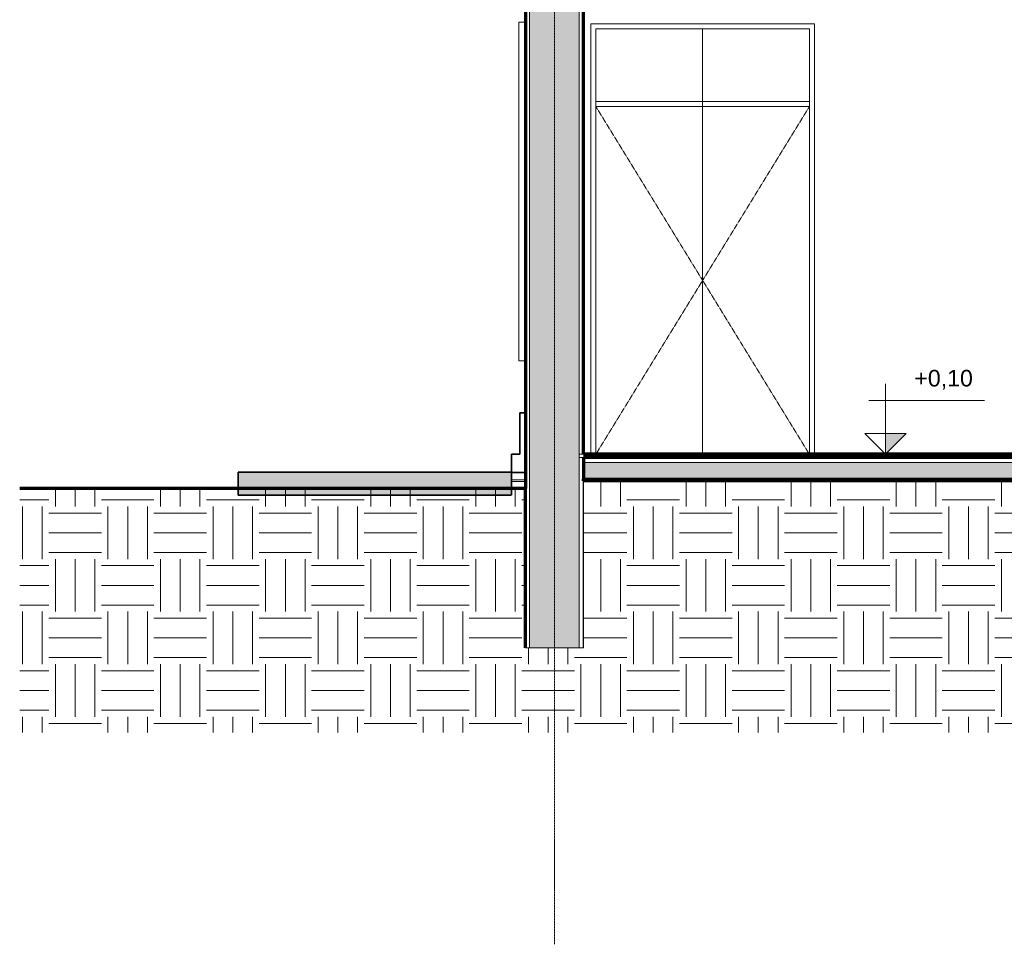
# Model space of a CAD drawing. Header units: millimetres. Extents: x -21497 to 33161, y -1951 to 8822.
# Tile 20 of 33: x 6635 to 12584, y -1930 to 3655. Entities that reach past the tile are written whole.
import ezdxf

# ---------------------------------------------------------------- set-up
doc = ezdxf.new("R2010")
doc.units = ezdxf.units.MM
for name, pattern in [('_Tracejado médio', [4, 3, -1]), ('_Tracejado pequeno', [2.25, 1.5, -0.75]), ('_Traço - ponto', [16, 12, -2, 0, -2])]:
    doc.linetypes.add(name, pattern=pattern)
for name, color, linetype, lineweight in [('A-DOOR', 31, 'Continuous', 18), ('A-DOOR-HDLN', 31, 'Continuous', 25), ('A-FLOR', 192, 'Continuous', 18), ('A-FLOR-MCUT', 51, 'Continuous', 18), ('A-FLOR-PATT', 8, 'Continuous', 25), ('A-GENM', 13, 'Continuous', 25), ('A-GLAZ', 151, 'Continuous', 18), ('A-WALL', 113, 'Continuous', 18), ('A-WALL-PATT', 111, 'Continuous', 70), ('G-ANNO-DIMS', 111, 'Continuous', 9), ('S-GRID', 1, 'Continuous', 9)]:
    doc.layers.add(name, color=color, linetype=linetype, lineweight=lineweight)
doc.styles.add('Arial_3', font='arial.ttf', dxfattribs={"height": 100})
pattern_1 = [(0, (18558.65, 3294.04), (317.5, 317.5), [317.5, -317.5]), (0, (18558.65, 3413.1), (317.5, 317.5), [317.5, -317.5]), (0, (18558.65, 3532.16), (317.5, 317.5), [317.5, -317.5]), (90, (18598.34, 3571.85), (-317.5, 317.5), [317.5, -317.5]), (90, (18717.4, 3571.85), (-317.5, 317.5), [317.5, -317.5]), (90, (18836.46, 3571.85), (-317.5, 317.5), [317.5, -317.5])]

# ---------------------------------------------------------------- blocks, each defined once
blk = doc.blocks.new('Window_CV - Window_CV - 1 divisão-4329171-CORTE F - MANTER _ DEMOLIR')
at = {"layer": 'A-GLAZ'}
for p, q in [((-18388.5, 1594), (-18388.5, 3640)), ((-18348.5, 3640), (-18388.5, 3640)), ((-18388.5, 1594), (-18348.5, 1594))]:
    blk.add_line(p, q, dxfattribs=at)
blk = doc.blocks.new('porta dupla - P01 - 1_35 x 2_60 m-4336736-CORTE F - MANTER _ DEMOLIR')
at = {"layer": 'A-DOOR'}
for p, q in [((-17953.5, 3630), (-17953.5, 1030)), ((-16603.5, 3630), (-17953.5, 3630)), ((-16603.5, 1030), (-16603.5, 3630)), ((-17923.5, 1030), (-17923.5, 3600)), ((-17923.5, 3600), (-16633.5, 3600)), ((-17923.5, 3600), (-17278.5, 3600)), ((-17923.5, 3600), (-17923.5, 1030)), ((-17278.5, 1030), (-17278.5, 3600)), ((-17278.5, 3600), (-16633.5, 3600)), ((-17278.5, 1030), (-17278.5, 3600)), ((-16633.5, 3600), (-16633.5, 1030)), ((-16633.5, 3600), (-16633.5, 1030)), ((-16633.5, 3160), (-17923.5, 3160)), ((-17923.5, 3160), (-17923.5, 3130)), ((-16633.5, 3130), (-16633.5, 3160)), ((-17923.5, 3130), (-16633.5, 3130))]:
    blk.add_line(p, q, dxfattribs=at)
at = {"layer": 'A-DOOR-HDLN', "linetype": '_Tracejado pequeno', "lineweight": 18}
for p, q in [((-16633.5, 3130), (-17923.5, 3130)), ((-17923.5, 3130), (-17278.5, 2080)), ((-16633.5, 3130), (-17278.5, 2080)), ((-17278.5, 2080), (-17923.5, 1030)), ((-17278.5, 2080), (-16633.5, 1030))]:
    blk.add_line(p, q, dxfattribs=at)
blk = doc.blocks.new('Embasamento - Embasamento-4325691-CORTE F - MANTER _ DEMOLIR')
at = {"layer": 'A-GENM', "lineweight": 35}
for p, q in [((-18348.5, 1280), (-18383.5, 1280)), ((-18383.5, 1280), (-18383.5, 1030)), ((-18348.5, 920.3), (-18348.5, 1280)), ((-18383.5, 1030), (-18433.5, 1030)), ((-18433.5, 1030), (-18433.5, 920.3)), ((-18433.5, 920.3), (-18348.5, 920.3))]:
    blk.add_line(p, q, dxfattribs=at)
at = {"layer": 'A-GENM', "lineweight": 18}
for p, q in [((-18433.5, 875), (-18348.5, 875)), ((-18433.5, 865), (-18348.5, 865))]:
    blk.add_line(p, q, dxfattribs=at)
blk = doc.blocks.new('Spot Elevations - Spot elevation - Corte-10531-CORTE F - MANTER _ DEMOLIR')
at = {"layer": 'G-ANNO-DIMS'}
blk.add_hatch(color=256, dxfattribs=at).paths.add_polyline_path([(-16048.4, 1155), (-16173.4, 1030), (-16173.4, 1155)], flags=0)
for p, q in [((-16173.4, 1155), (-16173.4, 1455)), ((-15574.6, 1355), (-16274.6, 1355)), ((-16298.4, 1155), (-16048.4, 1155)), ((-16173.4, 1030), (-16298.4, 1155)), ((-16298.4, 1155), (-16048.4, 1155)), ((-16048.4, 1155), (-16173.4, 1030)), ((-16173.4, 1030), (-16173.4, 1155)), ((-16173.4, 1155), (-16173.4, 1030))]:
    blk.add_line(p, q, dxfattribs=at)

msp = doc.modelspace()

# ---------------------------------------------------------------- hatches: boundary and pattern name
at = {"layer": 'A-FLOR-PATT', "lineweight": 18}
h = msp.add_hatch(dxfattribs=at)
h.set_pattern_fill('FP_4', color=256, style=0, pattern_type=2)
h.set_pattern_definition([(50, (18558.65, 3294.04), (364.368, -31.878), [38.1, -419.1]), (355, (18558.65, 3294.04), (-70.486, 382.113), [30.48, -335.28]), (100.451, (18589, 3291.38), (293.885, 350.233), [32.38, -356.18]), (46.184, (18558.65, 3395.64), (542.158, -84.086), [57.15, -628.65]), (96.636, (18603.83, 3388.63), (474.805, 494.855), [48.57, -534.27]), (351.184, (18558.65, 3395.64), (474.81, 494.85), [45.72, -502.92]), (21, (18609.45, 3370.24), (303.228, -204.53), [38.1, -419.1]), (326, (18609.45, 3370.24), (123.604, 368.376), [30.48, -335.28]), (71.451, (18634.72, 3353.2), (426.834, 163.843), [32.38, -356.18]), (37.5, (18558.65, 3294.04), (6.1766, 169.1102), [16.764, -314.452, 16.764, -323.596, -336.55]), (37.5, (18558.65, 3294.04), (6.1766, 169.1102), [-671.576, 16.764, -319.786]), (7.5, (18558.65, 3294.04), (133.639, 200.3615), [16.764, -177.292, 16.764, -306.832, -128.27]), (7.5, (18558.65, 3294.04), (133.639, 200.3615), [-517.652, 16.764, -111.506]), (327.5, (18445.37, 3294.04), (271.1818, -11.4584), [16.764, -110.236, 16.764, -379.476, -525.78]), (327.5, (18445.37, 3294.04), (271.1818, -11.4584), [-523.24, 16.764, -509.016]), (317.5, (18394.57, 3294.04), (296.2585, 50.853), [16.764, -148.336, 16.764, -246.38, -373.38]), (317.5, (18394.57, 3294.04), (296.2585, 50.853), [-428.244, 16.764, -356.616])])
h.paths.add_polyline_path([(10041.194, 880), (18421.194, 880), (18421.194, 980), (10041.194, 980), (10041.194, 958.042)], flags=0)
h.paths.add_polyline_path([(24531.194, 880), (24531.194, 980), (18621.194, 980), (18621.194, 880), (24289.779, 880)], flags=0)
msp.add_hatch(color=21, dxfattribs=at).paths.add_polyline_path([(9577.608, 782.239), (9606.194, 782.239), (9606.194, 922.248), (7954.12, 922.248), (7954.12, 782.239)], flags=0)
h = msp.add_hatch(dxfattribs=at)
h.set_pattern_fill('FP_5', color=256, style=0, pattern_type=2)
h.set_pattern_definition(pattern_1)
h.paths.add_polyline_path([(9866.032, -650.474), (24881.194, -650.474), (24881.194, 0), (24531.194, 0), (24531.194, 870), (18621.194, 870), (18621.194, 0), (18421.194, 0), (18421.194, 870), (10041.194, 870), (10041.194, -140), (9691.194, -140), (9691.194, -650.474), (9864.783, -650.474)], flags=0)
h = msp.add_hatch(dxfattribs=at)
h.set_pattern_fill('FP_5', color=256, style=0, pattern_type=2)
h.set_pattern_definition(pattern_1)
h.paths.add_polyline_path([(9577.608, -650.474), (9691.194, -650.474), (9691.194, 822.248), (6635.174, 822.248), (6635.174, -650.474), (7212.656, -650.474)], flags=0)
at = {"layer": 'A-WALL-PATT'}
msp.add_hatch(color=256, dxfattribs=at).paths.add_polyline_path([(9716.194, -140), (10016.194, -140), (10016.194, 5328.7), (9716.194, 5328.7), (9716.194, 421.87)], flags=0)

# ---------------------------------------------------------------- linework, layer by layer
at = {"layer": 'A-FLOR', "lineweight": 70}
for p, q in [((18421.194, 1030), (10041.194, 1030)), ((18421.194, 1010), (10041.194, 1010)), ((10041.194, 1010), (10041.194, 880)), ((10041.194, 880), (18421.194, 880)), ((18421.194, 870), (10041.194, 870)), ((9691.194, 822.248), (6635.174, 822.248)), ((9691.194, -140), (9691.194, 822.248))]:
    msp.add_line(p, q, dxfattribs=at)
at = {"layer": 'A-FLOR', "color": 30, "linetype": '_Tracejado médio', "lineweight": 35}
for p, q in [((9606.194, 922.248), (7954.12, 922.248)), ((7954.12, 922.248), (7954.12, 782.239)), ((9606.194, 782.239), (9606.194, 922.248)), ((7954.12, 782.239), (9606.194, 782.239))]:
    msp.add_line(p, q, dxfattribs=at)
at = {"layer": 'A-FLOR-MCUT'}
msp.add_line((18421.194, 980), (10041.194, 980), dxfattribs=at)
at = {"layer": 'A-WALL', "lineweight": 70}
for p, q in [((9691.194, 5328.7), (9691.194, 822.248)), ((10041.194, 1030), (10041.194, 5328.7)), ((10041.194, 870), (10041.194, 880))]:
    msp.add_line(p, q, dxfattribs=at)
at = {"layer": 'A-WALL'}
for p, q in [((9693.694, 5328.7), (9693.694, -140)), ((9716.194, 5328.7), (9716.194, -140)), ((10016.194, 5328.7), (10016.194, -140)), ((10038.694, 5328.7), (10038.694, 1030)), ((10086.194, 1030), (10086.194, 3630)), ((10086.194, 3630), (11436.194, 3630)), ((11436.194, 3630), (11436.194, 1030)), ((10016.194, 1030), (10041.194, 1030)), ((10041.194, 1010), (10016.194, 1010)), ((10038.694, 1010), (10038.694, -140)), ((10041.194, -140), (10041.194, 870)), ((9691.194, -140), (10041.194, -140))]:
    msp.add_line(p, q, dxfattribs=at)
at = {"layer": 'G-ANNO-DIMS'}
msp.add_line((11921.194, 1030), (11866.329, 1030), dxfattribs=at)
at = {"layer": 'S-GRID', "linetype": '_Traço - ponto'}
msp.add_line((9866.194, -1929.555), (9866.194, 8321.869), dxfattribs=at)

# ---------------------------------------------------------------- block references
at = {"layer": 'A-DOOR'}
msp.add_blockref('porta dupla - P01 - 1_35 x 2_60 m-4336736-CORTE F - MANTER _ DEMOLIR', (28039.686, 0), dxfattribs=at)
at = {"layer": 'A-GENM', "lineweight": 18}
msp.add_blockref('Embasamento - Embasamento-4325691-CORTE F - MANTER _ DEMOLIR', (28039.686, 0), dxfattribs=at)
at = {"layer": 'A-GLAZ'}
msp.add_blockref('Window_CV - Window_CV - 1 divisão-4329171-CORTE F - MANTER _ DEMOLIR', (28039.686, 0), dxfattribs=at)
at = {"layer": 'G-ANNO-DIMS'}
msp.add_blockref('Spot Elevations - Spot elevation - Corte-10531-CORTE F - MANTER _ DEMOLIR', (28039.686, 0), dxfattribs=at)

# ---------------------------------------------------------------- texts
at = {"layer": 'G-ANNO-DIMS', "insert": (12040.341, 1539.532), "char_height": 100, "width": 422.3698, "attachment_point": 1, "line_spacing_factor": 0.941778, "style": 'Arial_3'}
msp.add_mtext('+0,10', dxfattribs=at)

doc.saveas('drawing.dxf')
